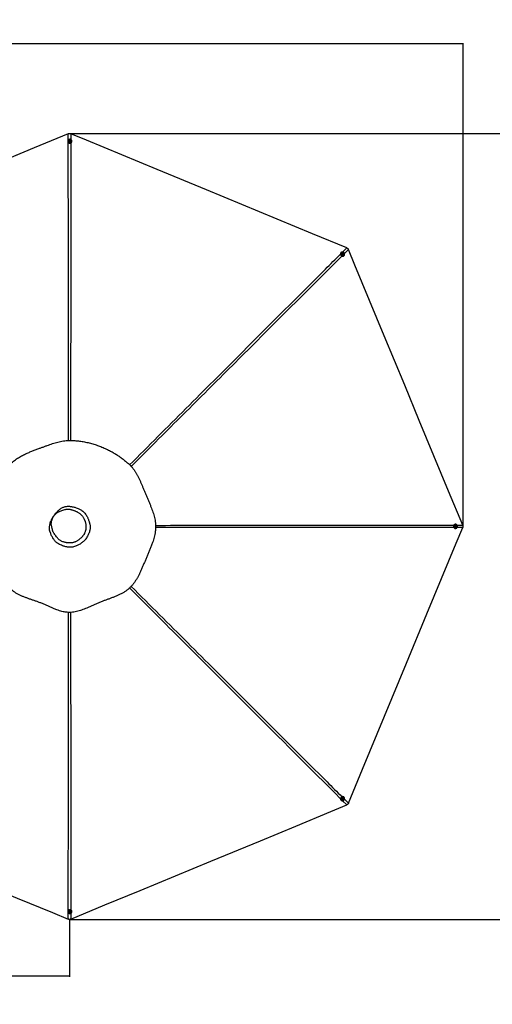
# Model space of a CAD drawing. Header units: millimetres. Extents: x 20 to 26059, y 28 to 17777.
# Tile 59 of 72: x 12057 to 16260, y 9008 to 17777. Entities that reach past the tile are written whole.
import ezdxf

# ---------------------------------------------------------------- set-up
doc = ezdxf.new("R2010")
doc.units = ezdxf.units.MM
doc.header["$LTSCALE"] = 2
doc.layers.add('COMPONENT_GEOMETRY', color=7, linetype='Continuous')
doc.styles.add('SLDTEXTSTYLE0', font='TXT', dxfattribs={"width": 0.75})
doc.dimstyles.new('SLDDIMSTYLE0', dxfattribs={"dimtxt": 150, "dimasz": 6.604, "dimexe": 0, "dimexo": 0.0625, "dimgap": 37.5, "dimtad": 0, "dimtih": 1, "dimtoh": 1, "dimdec": 0, "dimrnd": 1e-09, "dimzin": 12, "dimdsep": 46, "dimtxsty": 'SLDTEXTSTYLE0', "dimsah": 1, "dimcen": 0.09, "dimadec": 0, "dimazin": 3, "dimtfac": 1, "dimtdec": 0, "dimtofl": 0, "dimtmove": 0, "dimatfit": 3, "dimfxl": 1, "dimfrac": 2, "dimtolj": 1, "dimtzin": 12, "dimarcsym": 0})
doc.dimstyles.new('SLDDIMSTYLE1', dxfattribs={"dimtxt": 150, "dimasz": 6.604, "dimexe": 0, "dimexo": 0.0625, "dimgap": 37.5, "dimtad": 0, "dimtih": 1, "dimtoh": 1, "dimdec": 1, "dimrnd": 1e-09, "dimzin": 12, "dimdsep": 46, "dimtxsty": 'SLDTEXTSTYLE0', "dimsah": 1, "dimcen": 0.09, "dimadec": 0, "dimazin": 3, "dimtfac": 1, "dimtdec": 1, "dimtofl": 0, "dimtmove": 0, "dimatfit": 3, "dimfxl": 1, "dimfrac": 2, "dimtolj": 1, "dimtzin": 12, "dimarcsym": 0})

# ---------------------------------------------------------------- blocks, each defined once
blk = doc.blocks.new('_D')
at = {"layer": 'COMPONENT_GEOMETRY', "color": 7}
for p, q in [((8742.9, 17777.2), (8697.2, 17777.2)), ((8697.2, 17777.2), (8697.2, 17539.1)), ((9454, 17777.2), (9499.7, 17777.2)), ((9499.7, 17777.2), (9499.7, 17539.1)), ((2197.2, 13286.2), (2197.2, 17567.6)), ((2197.2, 17561.2), (8621.2, 17561.2)), ((8697.2, 17539.1), (8742.9, 17539.1)), ((9499.7, 17539.1), (9454, 17539.1)), ((15999.8, 17561.2), (9575.8, 17561.2)), ((15999.8, 13309.5), (15999.8, 17567.6))]:
    blk.add_line(p, q, dxfattribs=at)
for points in [[(2197.2, 17561.2), (2203.8, 17560.2), (2203.8, 17562.2)], [(15999.8, 17561.2), (15993.1, 17562.2), (15993.1, 17560.2)]]:
    blk.add_solid(points, dxfattribs=at)
at = {"layer": 'COMPONENT_GEOMETRY', "color": 7, "char_height": 150, "attachment_point": 1, "style": 'SLDTEXTSTYLE0'}
for s, insert in [('22\'7.70"', (8742.9, 17732.5)), ('6901mm', (8689.3, 17508.1))]:
    blk.add_mtext(s, dxfattribs=dict(at, insert=insert))
blk = doc.blocks.new('_D_1')
at = {"layer": 'COMPONENT_GEOMETRY', "color": 7}
for p, q in [((12532.8, 16764.3), (17121, 16764.3)), ((17114.6, 16764.3), (17114.6, 13510.9)), ((16759.1, 13480.5), (16713.4, 13480.5)), ((16713.4, 13480.5), (16713.4, 13242.3)), ((17470.1, 13480.5), (17515.8, 13480.5)), ((17515.8, 13480.5), (17515.8, 13242.3)), ((16713.4, 13242.3), (16759.1, 13242.3)), ((17515.8, 13242.3), (17470.1, 13242.3)), ((17114.6, 9764.5), (17114.6, 13017.9)), ((12552.6, 9764.5), (17121, 9764.5))]:
    blk.add_line(p, q, dxfattribs=at)
for points in [[(17114.6, 16764.3), (17113.6, 16757.7), (17115.6, 16757.7)], [(17114.6, 9764.5), (17115.6, 9771.1), (17113.6, 9771.1)]]:
    blk.add_solid(points, dxfattribs=at)
at = {"layer": 'COMPONENT_GEOMETRY', "color": 7, "char_height": 150, "attachment_point": 1, "style": 'SLDTEXTSTYLE0'}
for s, insert in [('11\'5.79"', (16759.1, 13435.7)), ('3500mm', (16705.4, 13211.3))]:
    blk.add_mtext(s, dxfattribs=dict(at, insert=insert))
blk = doc.blocks.new('_D_2')
at = {"layer": 'COMPONENT_GEOMETRY', "color": 7}
for p, q in [((9098.5, 12220.7), (9098.5, 9251.8)), ((12499.9, 9762), (12499.9, 9251.8)), ((10499.1, 9474.2), (10453.3, 9474.2)), ((10453.3, 9474.2), (10453.3, 9236.1)), ((11099.3, 9474.2), (11145, 9474.2)), ((11145, 9474.2), (11145, 9236.1)), ((9098.5, 9258.2), (10276.5, 9258.2)), ((10453.3, 9236.1), (10499.1, 9236.1)), ((11145, 9236.1), (11099.3, 9236.1)), ((12499.9, 9258.2), (11321.8, 9258.2))]:
    blk.add_line(p, q, dxfattribs=at)
for points in [[(9098.5, 9258.2), (9105.1, 9257.1), (9105.1, 9259.2)], [(12499.9, 9258.2), (12493.2, 9259.2), (12493.2, 9257.1)]]:
    blk.add_solid(points, dxfattribs=at)
at = {"layer": 'COMPONENT_GEOMETRY', "color": 7, "char_height": 150, "attachment_point": 1, "style": 'SLDTEXTSTYLE0'}
for s, insert in [('5\'6.96"', (10499.1, 9429.4)), ('1700.7mm', (10306.9, 9205))]:
    blk.add_mtext(s, dxfattribs=dict(at, insert=insert))

msp = doc.modelspace()

# ---------------------------------------------------------------- linework, layer by layer
at = {"color": 8, "linetype": 'Continuous', "lineweight": 25}
for p, q in [((12489.24, 16706.53), (12489.23, 16762.15)), ((12510.47, 16762.15), (12510.46, 16710.35)), ((14928.26, 15707.85), (14965.6, 15745.2)), ((14980.62, 15730.18), (14945.21, 15694.78)), ((15997.57, 13253.81), (15947.3, 13253.82)), ((15947.46, 13275.05), (15997.57, 13275.05)), ((14965.6, 10783.67), (14928.25, 10821.03)), ((14945.16, 10834.13), (14980.62, 10798.68)), ((12489.23, 9766.72), (12489.24, 9822.29)), ((12510.47, 9818.55), (12510.47, 9766.72))]:
    msp.add_line(p, q, dxfattribs=at)
at = {"color": 7, "linetype": 'Continuous', "lineweight": 25}
for p, q in [((12483.91, 16694.9), (12483.91, 16693.49)), ((12493.2, 16695.25), (12493.21, 16694.94)), ((12499.24, 16697.46), (12501.22, 16700.07)), ((12500.72, 16694.59), (12499.24, 16697.46)), ((12499.63, 16696.71), (12500.24, 16697.51)), ((12500.24, 16697.51), (12501.22, 16698.81)), ((12504.17, 16694.33), (12500.72, 16694.59)), ((12501.22, 16700.07), (12504.67, 16699.81)), ((12501.22, 16698.81), (12501.22, 16700.07)), ((12501.22, 16698.81), (12502.95, 16698.68)), ((12502.95, 16698.68), (12504.67, 16698.55)), ((12506.15, 16696.94), (12504.17, 16694.33)), ((12504.67, 16699.81), (12506.15, 16696.94)), ((12504.67, 16698.55), (12504.67, 16699.81)), ((12504.67, 16698.55), (12505.41, 16697.12)), ((12505.41, 16697.12), (12505.77, 16696.44)), ((12512.21, 16695.03), (12512.2, 16695.33)), ((12521.51, 16693.66), (12521.51, 16695.07)), ((14915.13, 15703.45), (14914.14, 15702.45)), ((14921.94, 15697.11), (14921.73, 15696.9)), ((14926.79, 15691.32), (14927.77, 15694.39)), ((14929.04, 15688.69), (14926.79, 15691.32)), ((14927.51, 15693.59), (14928.5, 15693.73)), ((14927.77, 15694.39), (14931.01, 15694.84)), ((14928.5, 15693.73), (14930.12, 15693.95)), ((14932.28, 15689.14), (14929.04, 15688.69)), ((14930.12, 15693.95), (14931.01, 15694.84)), ((14930.12, 15693.95), (14931.25, 15692.64)), ((14931.01, 15694.84), (14933.26, 15692.22)), ((14931.25, 15692.64), (14932.38, 15691.33)), ((14931.89, 15689.79), (14931.66, 15689.05)), ((14932.38, 15691.33), (14931.89, 15689.79)), ((14933.26, 15692.22), (14932.28, 15689.14)), ((14932.38, 15691.33), (14933.26, 15692.22)), ((14935.21, 15683.5), (14935.42, 15683.72)), ((14940.81, 15675.95), (14941.8, 15676.95)), ((15933.25, 13283.23), (15931.85, 13283.23)), ((15931.85, 13245.63), (15933.25, 13245.63)), ((15932.59, 13262.95), (15932.85, 13266.4)), ((15935.2, 13260.98), (15932.59, 13262.95)), ((15932.85, 13266.4), (15935.72, 13267.88)), ((15933.56, 13273.93), (15933.25, 13273.93)), ((15933.25, 13254.93), (15933.56, 13254.93)), ((15935.38, 13261.72), (15934.69, 13261.36)), ((15934.97, 13267.5), (15935.77, 13266.9)), ((15938.07, 13262.46), (15935.2, 13260.98)), ((15936.82, 13262.46), (15935.38, 13261.72)), ((15935.72, 13267.88), (15938.33, 13265.91)), ((15935.77, 13266.9), (15937.07, 13265.91)), ((15936.95, 13264.19), (15936.82, 13262.46)), ((15936.82, 13262.46), (15938.07, 13262.46)), ((15937.07, 13265.91), (15936.95, 13264.19)), ((15937.07, 13265.91), (15938.33, 13265.91)), ((15938.33, 13265.91), (15938.07, 13262.46)), ((14914.14, 10826.41), (14915.13, 10825.41)), ((14921.73, 10831.97), (14921.94, 10831.75)), ((14926.95, 10838.08), (14929.57, 10840.34)), ((14927.4, 10834.84), (14926.95, 10838.08)), ((14928.06, 10835.24), (14927.31, 10835.48)), ((14930.48, 10833.86), (14927.4, 10834.84)), ((14929.59, 10834.75), (14928.06, 10835.24)), ((14929.57, 10840.34), (14932.65, 10839.36)), ((14930.91, 10835.88), (14929.59, 10834.75)), ((14929.59, 10834.75), (14930.48, 10833.86)), ((14933.1, 10836.12), (14930.48, 10833.86)), ((14932.22, 10837.01), (14930.91, 10835.88)), ((14931.85, 10839.61), (14931.99, 10838.63)), ((14931.99, 10838.63), (14932.22, 10837.01)), ((14932.22, 10837.01), (14933.1, 10836.12)), ((14932.65, 10839.36), (14933.1, 10836.12)), ((14935.42, 10845.14), (14935.21, 10845.36)), ((14941.8, 10851.92), (14940.81, 10852.91)), ((12483.91, 9835.37), (12483.91, 9833.96)), ((12493.21, 9833.92), (12493.2, 9833.62)), ((12499.24, 9831.92), (12501.21, 9834.53)), ((12500.73, 9829.06), (12499.24, 9831.92)), ((12499.99, 9831.75), (12499.63, 9832.44)), ((12500.73, 9830.31), (12499.99, 9831.75)), ((12500.73, 9830.31), (12500.73, 9829.06)), ((12502.46, 9830.18), (12500.73, 9830.31)), ((12504.18, 9828.8), (12500.73, 9829.06)), ((12501.21, 9834.53), (12504.66, 9834.27)), ((12504.19, 9830.05), (12502.46, 9830.18)), ((12506.15, 9831.41), (12504.18, 9828.8)), ((12504.19, 9830.05), (12504.18, 9828.8)), ((12505.17, 9831.36), (12504.19, 9830.05)), ((12504.66, 9834.27), (12506.15, 9831.41)), ((12505.76, 9832.15), (12505.17, 9831.36)), ((12512.2, 9833.53), (12512.21, 9833.84)), ((12521.51, 9833.8), (12521.51, 9835.21))]:
    msp.add_line(p, q, dxfattribs=at)
at = {"color": 7, "linetype": 'Continuous', "lineweight": 25, "flags": 128}
for points in [[(12489.23, 16762.15), (12184.65, 16635.98), (11870.57, 16505.89), (11556.49, 16375.79), (11242.42, 16245.7), (10802.39, 16063.43), (10488.31, 15933.34), (10174.23, 15803.24), (10035.96, 15745.97)], [(14965.6, 15745.2), (14661.01, 15871.36), (14346.94, 16001.46), (14032.86, 16131.55), (13718.79, 16261.65), (13278.75, 16443.91), (12964.68, 16574.01), (12650.6, 16704.1), (12510.47, 16762.15)], [(12520.98, 16699.05), (12519.76, 16702.24), (12517.89, 16705.14), (12515.44, 16707.66), (12512.49, 16709.68), (12509.17, 16711.15), (12505.6, 16711.99), (12501.92, 16712.18), (12498.27, 16711.7), (12494.8, 16710.59), (12491.62, 16708.87), (12488.87, 16706.63), (12486.65, 16703.93), (12485.05, 16700.89), (12484.13, 16697.62), (12483.92, 16694.26), (12484.44, 16690.92), (12485.65, 16687.73), (12487.52, 16684.83), (12489.98, 16682.31), (12492.92, 16680.29), (12496.24, 16678.82), (12499.81, 16677.98), (12503.49, 16677.79), (12507.14, 16678.27), (12510.62, 16679.38), (12513.79, 16681.1), (12516.54, 16683.34), (12518.76, 16686.04), (12520.36, 16689.08), (12521.28, 16692.35), (12521.49, 16695.71), (12520.98, 16699.05)], [(12503.49, 16703.96), (12500.9, 16703.83), (12498.45, 16703.06), (12496.32, 16701.72), (12494.66, 16699.91), (12493.59, 16697.75), (12493.21, 16695.41), (12493.52, 16693.06), (12494.52, 16690.87), (12496.12, 16689.02), (12498.22, 16687.62), (12500.64, 16686.8), (12503.22, 16686.61), (12505.76, 16687.06), (12508.07, 16688.12), (12509.99, 16689.71), (12511.36, 16691.72), (12512.1, 16693.99), (12512.13, 16696.36), (12511.47, 16698.65), (12510.16, 16700.69), (12508.29, 16702.33), (12506.01, 16703.44), (12503.49, 16703.96)], [(12503.09, 16701.53), (12501.25, 16701.34), (12499.62, 16700.52), (12498.47, 16699.19), (12497.96, 16697.56), (12498.17, 16695.87), (12499.07, 16694.39), (12500.52, 16693.33), (12502.3, 16692.87), (12504.15, 16693.06), (12505.77, 16693.89), (12506.92, 16695.22), (12507.43, 16696.85), (12507.22, 16698.53), (12506.32, 16700.01), (12504.87, 16701.07), (12503.09, 16701.53)], [(14914.14, 15702.45), (14913.68, 15701.97), (14911.68, 15699.24), (14910.29, 15696.13), (14909.56, 15692.75), (14909.51, 15689.24), (14910.16, 15685.72), (14911.47, 15682.34), (14913.4, 15679.22), (14915.87, 15676.48), (14918.78, 15674.24), (14922.03, 15672.57), (14925.49, 15671.53), (14929.03, 15671.18), (14932.5, 15671.52), (14935.78, 15672.54), (14938.75, 15674.2), (14940.81, 15675.95)], [(14944.27, 15680.16), (14945.66, 15683.27), (14946.39, 15686.65), (14946.43, 15690.17), (14945.79, 15693.68), (14944.47, 15697.06), (14942.55, 15700.18), (14940.08, 15702.92), (14937.16, 15705.16), (14933.91, 15706.84), (14930.45, 15707.87), (14926.92, 15708.22), (14923.45, 15707.88), (14920.16, 15706.86), (14917.2, 15705.2), (14914.67, 15702.97), (14912.67, 15700.24), (14911.28, 15697.13), (14910.55, 15693.75), (14910.5, 15690.23), (14911.15, 15686.72), (14912.46, 15683.33), (14914.39, 15680.22), (14916.86, 15677.48), (14919.77, 15675.23), (14923.02, 15673.56), (14926.48, 15672.53), (14930.02, 15672.18), (14933.49, 15672.52), (14936.77, 15673.54), (14939.74, 15675.2), (14942.27, 15677.43), (14944.27, 15680.16)], [(14935.37, 15696), (14933.45, 15697.73), (14931.18, 15698.92), (14928.72, 15699.48), (14926.26, 15699.37), (14923.98, 15698.6), (14922.05, 15697.21), (14920.61, 15695.33), (14919.77, 15693.08), (14919.59, 15690.63), (14920.09, 15688.16), (14921.22, 15685.87), (14922.91, 15683.91), (14925.02, 15682.43), (14927.41, 15681.55), (14929.89, 15681.32), (14932.28, 15681.77), (14934.41, 15682.86), (14936.11, 15684.51), (14937.26, 15686.59), (14937.77, 15688.97), (14937.61, 15691.44), (14936.79, 15693.85), (14935.37, 15696)], [(15997.57, 13275.05), (15871.4, 13579.64), (15741.31, 13893.71), (15611.21, 14207.79), (15481.12, 14521.87), (15298.85, 14961.9), (15168.76, 15275.97), (15038.66, 15590.05), (14980.62, 15730.18)], [(14933.37, 15694.56), (14931.93, 15695.72), (14930.2, 15696.28), (14928.44, 15696.16), (14926.93, 15695.36), (14925.89, 15694.02), (14925.47, 15692.34), (14925.75, 15690.57), (14926.68, 15688.98), (14928.12, 15687.81), (14929.85, 15687.25), (14931.61, 15687.37), (14933.12, 15688.17), (14934.16, 15689.51), (14934.58, 15691.19), (14934.3, 15692.97), (14933.37, 15694.56)], [(14980.62, 10798.68), (15106.78, 11103.27), (15236.88, 11417.35), (15366.97, 11731.42), (15497.07, 12045.5), (15679.33, 12485.53), (15809.43, 12799.61), (15939.52, 13113.68), (15997.57, 13253.81)], [(15931.85, 13283.23), (15931.12, 13283.22), (15927.78, 13282.7), (15924.59, 13281.48), (15921.68, 13279.61), (15919.17, 13277.15), (15917.14, 13274.21), (15915.67, 13270.88), (15914.83, 13267.32), (15914.64, 13263.64), (15915.11, 13259.99), (15916.23, 13256.51), (15917.95, 13253.34), (15920.2, 13250.59), (15922.9, 13248.37), (15925.94, 13246.77), (15929.21, 13245.85), (15931.85, 13245.63)], [(15937.32, 13246.17), (15940.51, 13247.38), (15943.42, 13249.26), (15945.93, 13251.71), (15947.96, 13254.66), (15949.43, 13257.98), (15950.27, 13261.55), (15950.46, 13265.23), (15949.99, 13268.88), (15948.87, 13272.36), (15947.15, 13275.53), (15944.9, 13278.28), (15942.21, 13280.49), (15939.16, 13282.09), (15935.89, 13283.01), (15932.52, 13283.22), (15929.18, 13282.7), (15925.99, 13281.48), (15923.09, 13279.61), (15920.57, 13277.15), (15918.54, 13274.21), (15917.08, 13270.88), (15916.23, 13267.32), (15916.05, 13263.64), (15916.52, 13259.99), (15917.63, 13256.51), (15919.35, 13253.34), (15921.6, 13250.59), (15924.3, 13248.37), (15927.34, 13246.77), (15930.61, 13245.85), (15933.98, 13245.65), (15937.32, 13246.17)], [(15942.23, 13263.66), (15942.1, 13266.24), (15941.34, 13268.69), (15940, 13270.82), (15938.18, 13272.48), (15936.02, 13273.54), (15933.67, 13273.93), (15931.32, 13273.61), (15929.13, 13272.61), (15927.28, 13271.01), (15925.88, 13268.91), (15925.06, 13266.49), (15924.87, 13263.91), (15925.32, 13261.37), (15926.38, 13259.06), (15927.98, 13257.14), (15929.98, 13255.77), (15932.26, 13255.04), (15934.63, 13255), (15936.92, 13255.67), (15938.96, 13256.98), (15940.6, 13258.85), (15941.72, 13261.13), (15942.23, 13263.66)], [(15939.79, 13264.05), (15939.6, 13265.89), (15938.77, 13267.51), (15937.44, 13268.66), (15935.81, 13269.17), (15934.13, 13268.95), (15932.64, 13268.05), (15931.59, 13266.6), (15931.12, 13264.82), (15931.32, 13262.98), (15932.14, 13261.36), (15933.47, 13260.21), (15935.1, 13259.7), (15936.79, 13259.91), (15938.27, 13260.81), (15939.33, 13262.26), (15939.79, 13264.05)], [(14940.81, 10852.91), (14940.24, 10853.46), (14937.51, 10855.46), (14934.4, 10856.84), (14931.02, 10857.57), (14927.5, 10857.62), (14923.98, 10856.97), (14920.6, 10855.65), (14917.48, 10853.72), (14914.74, 10851.26), (14912.5, 10848.34), (14910.83, 10845.09), (14909.8, 10841.64), (14909.45, 10838.1), (14909.79, 10834.63), (14910.81, 10831.35), (14912.47, 10828.39), (14914.14, 10826.41)], [(14918.43, 10822.87), (14921.55, 10821.48), (14924.93, 10820.75), (14928.45, 10820.71), (14931.96, 10821.36), (14935.35, 10822.67), (14938.47, 10824.6), (14941.2, 10827.07), (14943.45, 10829.99), (14945.12, 10833.23), (14946.15, 10836.69), (14946.5, 10840.22), (14946.16, 10843.7), (14945.14, 10846.97), (14943.47, 10849.93), (14941.23, 10852.46), (14938.5, 10854.46), (14935.39, 10855.85), (14932.01, 10856.58), (14928.49, 10856.62), (14924.97, 10855.97), (14921.59, 10854.66), (14918.47, 10852.73), (14915.73, 10850.26), (14913.49, 10847.34), (14911.82, 10844.1), (14910.79, 10840.64), (14910.44, 10837.11), (14910.78, 10833.63), (14911.8, 10830.35), (14913.46, 10827.39), (14915.7, 10824.87), (14918.43, 10822.87)], [(14934.27, 10831.77), (14936.01, 10833.69), (14937.2, 10835.96), (14937.76, 10838.42), (14937.64, 10840.88), (14936.87, 10843.15), (14935.48, 10845.08), (14933.59, 10846.52), (14931.34, 10847.36), (14928.89, 10847.54), (14926.43, 10847.04), (14924.13, 10845.9), (14922.17, 10844.22), (14920.69, 10842.1), (14919.81, 10839.72), (14919.58, 10837.24), (14920.03, 10834.85), (14921.12, 10832.72), (14922.77, 10831.03), (14924.86, 10829.88), (14927.24, 10829.37), (14929.72, 10829.53), (14932.12, 10830.35), (14934.27, 10831.77)], [(14932.82, 10833.76), (14933.98, 10835.2), (14934.54, 10836.93), (14934.42, 10838.68), (14933.62, 10840.2), (14932.28, 10841.24), (14930.59, 10841.65), (14928.82, 10841.37), (14927.23, 10840.44), (14926.07, 10839), (14925.5, 10837.27), (14925.63, 10835.51), (14926.43, 10834), (14927.77, 10832.96), (14929.46, 10832.55), (14931.23, 10832.83), (14932.82, 10833.76)], [(10035.96, 10782.9), (10340.54, 10656.74), (10654.62, 10526.64), (10968.7, 10396.55), (11282.77, 10266.45), (11720.95, 10084.95), (12035.03, 9954.86), (12349.1, 9824.76), (12489.23, 9766.72)], [(12510.47, 9766.72), (12815.06, 9892.88), (13129.13, 10022.98), (13443.21, 10153.07), (13757.29, 10283.17), (14197.32, 10465.43), (14511.4, 10595.53), (14825.47, 10725.62), (14965.6, 10783.67)], [(12484.44, 9829.81), (12485.66, 9826.63), (12487.54, 9823.72), (12490, 9821.21), (12492.94, 9819.18), (12496.27, 9817.72), (12499.84, 9816.88), (12503.52, 9816.69), (12507.16, 9817.16), (12510.64, 9818.27), (12513.81, 9819.99), (12516.56, 9822.24), (12518.77, 9824.93), (12520.37, 9827.97), (12521.29, 9831.24), (12521.49, 9834.61), (12520.97, 9837.95), (12519.75, 9841.13), (12517.87, 9844.04), (12515.41, 9846.55), (12512.47, 9848.58), (12509.14, 9850.04), (12505.57, 9850.88), (12501.89, 9851.07), (12498.25, 9850.6), (12494.77, 9849.48), (12491.6, 9847.77), (12488.85, 9845.52), (12486.64, 9842.82), (12485.04, 9839.79), (12484.13, 9836.52), (12483.92, 9833.15), (12484.44, 9829.81)], [(12501.94, 9824.91), (12504.52, 9825.04), (12506.97, 9825.8), (12509.1, 9827.14), (12510.76, 9828.96), (12511.82, 9831.12), (12512.2, 9833.46), (12511.88, 9835.81), (12510.88, 9837.99), (12509.27, 9839.85), (12507.18, 9841.24), (12504.75, 9842.06), (12502.17, 9842.25), (12499.63, 9841.8), (12497.32, 9840.74), (12495.41, 9839.15), (12494.04, 9837.14), (12493.31, 9834.87), (12493.28, 9832.5), (12493.94, 9830.22), (12495.26, 9828.18), (12497.13, 9826.54), (12499.41, 9825.42), (12501.94, 9824.91)], [(12502.31, 9827.33), (12504.15, 9827.52), (12505.77, 9828.35), (12506.92, 9829.68), (12507.43, 9831.31), (12507.22, 9832.99), (12506.31, 9834.48), (12504.86, 9835.53), (12503.08, 9836), (12501.24, 9835.8), (12499.62, 9834.98), (12498.47, 9833.65), (12497.96, 9832.02), (12498.17, 9830.33), (12499.08, 9828.85), (12500.53, 9827.8), (12502.31, 9827.33)]]:
    msp.add_lwpolyline(points, dxfattribs=at)
at = {"color": 7, "linetype": 'Continuous', "lineweight": 25}
for centre, radius, start, end in [((12500.4, 16693.7), 16.49, 180.728845, 227.601363), ((12502.7, 16695.65), 9.52, 184.24805, 356.262512), ((12502.32, 16695.92), 2.62, 142.657805, 167.902695), ((12502.68, 16695.58), 3.11, 85.019219, 141.80522), ((12502.78, 16695.68), 3, 28.568958, 86.72221), ((12503.13, 16695.94), 2.57, 8.493212, 27.402549), ((12504.31, 16693.97), 17.2, 291.289357, 358.961637), ((14928.93, 15690.67), 9.52, 139.146124, 311.21615), ((14928.85, 15691.13), 2.62, 97.685884, 122.939963), ((14928.87, 15690.64), 3.11, 40.018165, 96.83619), ((14929.01, 15690.64), 3, 343.556684, 41.711224), ((14929.44, 15690.57), 2.57, 323.363067, 342.399973), ((15933.91, 13264.43), 9.52, 93.952877, 266.047123), ((15934.2, 13264), 2.57, 278.239214, 297.422897), ((15934.18, 13264.81), 2.62, 52.717729, 77.861805), ((15933.94, 13264.36), 3.01, 298.572402, 356.702589), ((15933.85, 13264.46), 3.1, 355.012502, 51.863461), ((14928.93, 10838.2), 9.52, 48.782347, 220.855378), ((14928.83, 10837.69), 2.57, 233.194153, 252.45788), ((14928.9, 10838.13), 3.01, 253.606816, 311.701221), ((14928.91, 10838.26), 3.1, 310.005439, 6.871172), ((14929.4, 10838.27), 2.62, 7.734809, 32.71455), ((12500.44, 9835.14), 16.53, 132.46262, 179.207178), ((12502.7, 9833.22), 9.52, 3.735355, 175.754083), ((12502.27, 9832.93), 2.57, 188.254646, 207.484569), ((12502.63, 9833.19), 3.01, 208.639922, 266.707849), ((12502.73, 9833.27), 3.1, 265.001005, 321.854681), ((12503.09, 9832.94), 2.62, 322.72707, 347.584316), ((12504.22, 9834.83), 17.3, 1.252047, 68.496959)]:
    msp.add_arc(centre, radius, start, end, dxfattribs=at)
for points, knots in [([(12489.23, 16762.15), (12491.49, 16762.92), (12494.56, 16763.97), (12499.33, 16764.4), (12503.34, 16764.23), (12507.3, 16763.36), (12509.63, 16762.47), (12510.47, 16762.15)], [0, 0, 0, 0, 0.3261569, 0.4447437, 0.6569461, 0.8759441, 1, 1, 1, 1]), ([(14965.6, 15745.2), (14967.74, 15744.15), (14970.66, 15742.72), (14974.36, 15739.64), (14977.06, 15736.68), (14979.25, 15733.26), (14980.25, 15731), (14980.62, 15730.18)], [0, 0, 0, 0, 0.3261716, 0.4447638, 0.6602889, 0.8759385, 1, 1, 1, 1]), ([(12244.92, 12582.35), (12254.05, 12578.7), (12272.27, 12571.43), (12298.95, 12559.7), (12325.2, 12547.93), (12351.22, 12536.41), (12375.82, 12526.18), (12399.21, 12517.43), (12421.46, 12510.27), (12442.24, 12504.94), (12461.45, 12501.35), (12478.92, 12499.23), (12496.6, 12498.35), (12516.38, 12498.8), (12538.18, 12501.04), (12561.71, 12505.43), (12584.89, 12511.49), (12607.73, 12518.9), (12630.28, 12527.37), (12654.13, 12537.26), (12679.37, 12548.47), (12706.18, 12560.74), (12733.29, 12573.04), (12760.85, 12584.96), (12788.3, 12595.8), (12815.35, 12605.85), (12841.82, 12615.41), (12868.18, 12625.01), (12894.34, 12634.92), (12920.18, 12645.47), (12945.58, 12656.99), (12970.37, 12669.81), (12993.42, 12683.73), (13014.53, 12698.79), (13033.5, 12714.82), (13050.88, 12732.4), (13066.76, 12751.15), (13081.26, 12770.92), (13094.56, 12791.55), (13106.83, 12812.88), (13118.25, 12834.8), (13129.74, 12858.76), (13141.39, 12884.8), (13153.38, 12912.95), (13165.33, 12941.63), (13177.49, 12970.57), (13190.16, 12999.91), (13202.95, 13029.56), (13215.59, 13059.61), (13227.59, 13089.74), (13237.84, 13117.92), (13246.31, 13144.23), (13253.08, 13168.6), (13258.65, 13193.28), (13262.47, 13216.25), (13264.74, 13237.35), (13265.76, 13256.44), (13265.69, 13275.5), (13264.27, 13296.56), (13261.13, 13319.51), (13256.03, 13344.11), (13249.55, 13368.27), (13241.98, 13392.03), (13233.54, 13415.45), (13223.84, 13440.17), (13212.97, 13466.28), (13201.08, 13493.88), (13189.1, 13521.56), (13177.39, 13549.25), (13166.3, 13576.71), (13155.71, 13603.42), (13145.45, 13629.12), (13135.3, 13653.73), (13125.02, 13677.32), (13114.36, 13699.99), (13103.1, 13721.8), (13091.03, 13742.73), (13077.93, 13762.74), (13063.67, 13781.72), (13045.61, 13802.23), (13023.11, 13823.61), (12996.95, 13846.6), (12969.41, 13868.45), (12940.62, 13889.21), (12910.49, 13908.9), (12879.13, 13927.42), (12844.93, 13945.58), (12807.94, 13963), (12768.1, 13979.28), (12727.35, 13993.5), (12685.77, 14005.6), (12643.43, 14015.47), (12607.63, 14021.73), (12578.72, 14025.5), (12556.88, 14027.7), (12534.93, 14029.24), (12513.04, 14030.1), (12491.43, 14030.28), (12468.77, 14028.96), (12445.2, 14026.05), (12420.7, 14021.51), (12396.6, 14015.79), (12372.75, 14009.13), (12349, 14001.68), (12325.16, 13993.62), (12301.05, 13985.04), (12276.53, 13976.09), (12251.56, 13966.95), (12224.19, 13956.94), (12194.64, 13945.93), (12163.06, 13933.61), (12131.53, 13920.46), (12104.66, 13908.16), (12082.28, 13896.95), (12064.27, 13887.22), (12046.25, 13876.64), (12028.22, 13865.04), (12010.26, 13852.21), (11992.54, 13838.04), (11976.09, 13823.09), (11961.07, 13807.62), (11947.63, 13791.66), (11935.57, 13774.36), (11924.75, 13755.96), (11915.13, 13736.61), (11906.52, 13716.46), (11898.75, 13695.61), (11891.27, 13673.05), (11883.97, 13648.74), (11876.63, 13622.63), (11869.29, 13595.79), (11861.59, 13568.41), (11853.46, 13540.84), (11845.19, 13513.35), (11836.96, 13486.04), (11828.95, 13458.91), (11821.35, 13431.91), (11814.33, 13404.96), (11808.05, 13378), (11802.72, 13350.96), (11798.54, 13323.84), (11796, 13299.32), (11794.82, 13277.56), (11794.57, 13258.59), (11795.61, 13239.73), (11797.94, 13221.09), (11801.57, 13201.21), (11806.61, 13180.22), (11812.98, 13158.17), (11820.01, 13136.46), (11827.77, 13113.96), (11836.05, 13090.56), (11844.57, 13066.08), (11852.63, 13041.45), (11859.9, 13016.66), (11866.1, 12991.89), (11871.53, 12967.47), (11877.06, 12940.54), (11882.83, 12911.52), (11889.29, 12880.75), (11896.34, 12851.41), (11904.47, 12823.36), (11913.64, 12798.01), (11923.89, 12775.3), (11935.08, 12755.18), (11947.98, 12736.4), (11962.62, 12719.22), (11978.63, 12703.59), (11996.93, 12688.54), (12017.55, 12674.34), (12040.39, 12661.13), (12064.01, 12649.42), (12088.27, 12638.87), (12113.11, 12629.16), (12138.48, 12619.98), (12164.38, 12611.02), (12190.82, 12601.98), (12217.8, 12592.59), (12235.82, 12585.79), (12244.92, 12582.35)], [0, 0, 0, 0, 0.0062079, 0.0123847, 0.0185275, 0.0246372, 0.0307136, 0.0357515, 0.0407647, 0.0457516, 0.0494761, 0.0531858, 0.0568886, 0.0606336, 0.0656625, 0.0707159, 0.0757949, 0.0808976, 0.0860265, 0.0911809, 0.0973971, 0.1036484, 0.1099363, 0.116261, 0.1226055, 0.1285507, 0.1344957, 0.1404391, 0.1463799, 0.1523162, 0.1582479, 0.1641727, 0.1700884, 0.1753383, 0.1805792, 0.1857567, 0.1909068, 0.1960997, 0.2013354, 0.2066101, 0.2119258, 0.2172802, 0.2237536, 0.2302781, 0.2368554, 0.2434816, 0.2500953, 0.257012, 0.2639405, 0.2708741, 0.2778026, 0.2832351, 0.2886523, 0.294047, 0.2994131, 0.303457, 0.3074802, 0.3114793, 0.3154719, 0.3208122, 0.32617, 0.3315397, 0.3369132, 0.3422866, 0.3476539, 0.3540791, 0.3604808, 0.3668553, 0.3731968, 0.379444, 0.385547, 0.3914459, 0.3971495, 0.4026894, 0.4080894, 0.4133727, 0.4185521, 0.423644, 0.4286621, 0.4336209, 0.4408799, 0.4482224, 0.4556009, 0.4630516, 0.4706144, 0.478305, 0.4860229, 0.4950456, 0.5040918, 0.5131652, 0.5222698, 0.5314085, 0.540585, 0.5451896, 0.5498053, 0.5544326, 0.5590731, 0.5636265, 0.5680646, 0.5733929, 0.5787174, 0.5840504, 0.5894025, 0.5947854, 0.6002096, 0.6056867, 0.6112314, 0.6168532, 0.6225079, 0.6296062, 0.636771, 0.6440355, 0.6514438, 0.6557602, 0.6601503, 0.6646266, 0.669204, 0.6739001, 0.6787296, 0.6836315, 0.6879634, 0.6923325, 0.6967724, 0.7013023, 0.7059222, 0.710634, 0.7154345, 0.7203229, 0.7260147, 0.7318156, 0.7377239, 0.743736, 0.7497899, 0.7558437, 0.7618906, 0.7679227, 0.7739342, 0.7799172, 0.7858631, 0.7917629, 0.7976083, 0.8033903, 0.807398, 0.8113778, 0.8153479, 0.8193167, 0.8232851, 0.8282375, 0.8331799, 0.8381049, 0.843009, 0.8485831, 0.8541205, 0.8596181, 0.8650715, 0.8704442, 0.8757132, 0.8808802, 0.8878858, 0.894593, 0.9010551, 0.9073121, 0.9133951, 0.9183508, 0.923216, 0.9280042, 0.9327336, 0.93743, 0.9421128, 0.9477263, 0.9533461, 0.9589832, 0.9646483, 0.9703546, 0.9761134, 0.9819397, 0.9878499, 0.9938627, 1, 1, 1, 1]), ([(12540.13, 13122.91), (12542.31, 13123.68), (12546.9, 13125.3), (12555.15, 13128.86), (12564.1, 13133.48), (12573.43, 13139.18), (12581.63, 13144.86), (12590.53, 13151.73), (12598.49, 13158.61), (12605.7, 13165.6), (12611.27, 13171.49), (12617.53, 13178.74), (12624.65, 13188.13), (12631.6, 13199.28), (12636.91, 13210.39), (12640.57, 13220.55), (12642.97, 13229.47), (12644.64, 13238), (12645.91, 13247.73), (12646.54, 13261.88), (12645.44, 13277.29), (12643.19, 13292.67), (12640.52, 13304.3), (12637.41, 13314.05), (12633.59, 13323.69), (12628.53, 13334.18), (12621.8, 13345.22), (12615.11, 13354.45), (12608.57, 13362.2), (12600.65, 13370.22), (12591.66, 13378.02), (12581.51, 13385.41), (12572.41, 13391.05), (12563.2, 13396.07), (12554.64, 13400.18), (12545.91, 13403.88), (12537.68, 13406.99), (12528.58, 13410.06), (12518.55, 13412.96), (12507.62, 13415.64), (12496.94, 13417.53), (12487.18, 13418.05), (12476.45, 13417.79), (12464.22, 13416.29), (12448.7, 13412.58), (12432.69, 13407.6), (12418.38, 13401.6), (12406.95, 13395.85), (12397.43, 13390.37), (12388.6, 13384.5), (12381.23, 13378.69), (12376.81, 13374.64), (12371.15, 13369.19), (12364.91, 13362.34), (12357.03, 13351.26), (12351.96, 13342.09), (12348.7, 13334.16), (12346.95, 13328.79), (12344.57, 13323.82), (12342.38, 13318.98), (12340.84, 13313.73), (12339.99, 13308.19), (12339.15, 13300.68), (12337.71, 13292.27), (12337.56, 13283.33), (12338.48, 13275.82), (12340.12, 13267.55), (12342.21, 13258.86), (12344.68, 13248.78), (12347.25, 13238.75), (12349.4, 13228.54), (12352.7, 13218.92), (12358.13, 13209.97), (12364.41, 13198.87), (12372.88, 13186.27), (12382.44, 13173.79), (12392.51, 13161.99), (12402.43, 13150.98), (12412.91, 13142.43), (12423.16, 13135.91), (12433.66, 13130.47), (12444.78, 13126.03), (12455.23, 13122.9), (12464.62, 13120.67), (12474.29, 13118.95), (12485.73, 13117.52), (12497.04, 13116.72), (12509.53, 13116.6), (12520.95, 13117.92), (12531.61, 13120.22), (12537.5, 13122.08), (12540.13, 13122.91)], [0, 0, 0, 0, 0.0072769, 0.0153261, 0.0282799, 0.0389769, 0.0497115, 0.0596846, 0.0743852, 0.0828309, 0.0912928, 0.0999188, 0.1129746, 0.1283573, 0.1412447, 0.1516782, 0.1623005, 0.170311, 0.1790624, 0.1931784, 0.2148322, 0.2275921, 0.2421158, 0.252362, 0.2597959, 0.2747641, 0.2889777, 0.3004511, 0.3106379, 0.3208861, 0.3359308, 0.348073, 0.3603781, 0.3696419, 0.3810884, 0.390283, 0.3995036, 0.4087864, 0.4205389, 0.4323559, 0.4442236, 0.4546542, 0.4630732, 0.4780185, 0.4933647, 0.5132557, 0.5307849, 0.5421459, 0.5535448, 0.5653778, 0.5755322, 0.5830881, 0.5842617, 0.6002735, 0.6121848, 0.6270423, 0.6331166, 0.6391991, 0.6448305, 0.6504541, 0.6559053, 0.6620205, 0.6681556, 0.6797561, 0.6888392, 0.6961877, 0.7035451, 0.7154108, 0.724334, 0.7362357, 0.7480006, 0.7572028, 0.7681134, 0.7808687, 0.7973977, 0.8158805, 0.8303244, 0.8462918, 0.8624756, 0.8727227, 0.8845362, 0.8996618, 0.9103452, 0.9188819, 0.9300466, 0.9412456, 0.9552026, 0.9657152, 0.9805395, 0.9913156, 1, 1, 1, 1]), ([(12340.75, 13327.36), (12340.75, 13327.36), (12341.93, 13329.92), (12344.65, 13334.88), (12349.61, 13343.41), (12355.42, 13352.59), (12362.84, 13363.4), (12371.8, 13375.4), (12383.12, 13388.42), (12394.33, 13400.19), (12404.86, 13409.83), (12413.59, 13416.85), (12422.7, 13423.33), (12432.26, 13429.15), (12443.46, 13434.81), (12455.09, 13438.82), (12467.8, 13442.05), (12481.4, 13443.92), (12494.18, 13444.02), (12505.82, 13442.67), (12517.59, 13441.27), (12532.21, 13438.76), (12546.7, 13435.29), (12561.54, 13430.75), (12574.98, 13425.66), (12588.82, 13419.16), (12600.15, 13412.75), (12612, 13404.89), (12622.13, 13397.01), (12631.11, 13388.31), (12639, 13379.35), (12647.79, 13367.31), (12655.79, 13353.33), (12661.78, 13340.55), (12666.16, 13330.09), (12670.31, 13319.39), (12674.02, 13308.88), (12677.6, 13297.27), (12680.24, 13286.96), (12682.24, 13276.42), (12683.41, 13267.66), (12683.98, 13258.54), (12683.57, 13246.97), (12681.78, 13235.32), (12678.3, 13221.33), (12674.27, 13209.37), (12668.71, 13195.76), (12662.81, 13182.87), (12655.34, 13168.59), (12647.91, 13156.85), (12640.27, 13146.65), (12633.11, 13138.46), (12623.85, 13129.74), (12613.36, 13121.03), (12600.48, 13111.74), (12587.57, 13103.76), (12573.92, 13096.5), (12562.61, 13091.24), (12554.69, 13088.23), (12551.88, 13087.16)], [0, 0, 0, 0, 0.0000002, 0.0116676, 0.0233733, 0.0408005, 0.0565281, 0.0775394, 0.1026604, 0.1277965, 0.1447324, 0.1617341, 0.174128, 0.1910023, 0.2080053, 0.2259299, 0.2417116, 0.2621226, 0.2825239, 0.2943203, 0.3105163, 0.3315055, 0.3555987, 0.3720222, 0.3956215, 0.4149179, 0.4351491, 0.4493644, 0.4736643, 0.4880446, 0.5009675, 0.5229548, 0.5495293, 0.5674488, 0.581236, 0.5963878, 0.6148888, 0.6272614, 0.6466236, 0.6588772, 0.671631, 0.6831518, 0.6966022, 0.7193718, 0.7317029, 0.7561971, 0.7714569, 0.7924738, 0.8147632, 0.8380469, 0.8498109, 0.8674098, 0.8829404, 0.9023109, 0.9237154, 0.948527, 0.9649795, 0.9875843, 1, 1, 1, 1]), ([(12335.06, 13196.08), (12335.06, 13196.08), (12334.59, 13197.5), (12333.31, 13201.06), (12330.92, 13206.63), (12327.85, 13213.01), (12324.76, 13220.07), (12322.28, 13227.93), (12321.14, 13235.22), (12320.74, 13241.99), (12320.8, 13247.85), (12321.26, 13254.37), (12321.97, 13260.41), (12323.13, 13268.32), (12324.66, 13276.67), (12326.17, 13285.18), (12327.08, 13291.31), (12328.13, 13296.93), (12329.57, 13302.2), (12332.55, 13309.22), (12336.45, 13315.72), (12339.3, 13322.4), (12340.49, 13325.97), (12340.75, 13327.36), (12340.75, 13327.36)], [0, 0, 0, 0, 0.0000009, 0.032977, 0.0826354, 0.1324853, 0.1877333, 0.2512116, 0.312133, 0.3486224, 0.3993732, 0.4403122, 0.4916949, 0.5330642, 0.6160446, 0.6783272, 0.7222879, 0.7516382, 0.803388, 0.8412828, 0.9181449, 0.9690466, 0.9999991, 1, 1, 1, 1]), ([(15997.57, 13275.05), (15998.34, 13272.8), (15999.39, 13269.72), (15999.82, 13264.95), (15999.65, 13260.95), (15998.78, 13256.98), (15997.89, 13254.65), (15997.57, 13253.81)], [0, 0, 0, 0, 0.3261569, 0.4447437, 0.6569461, 0.8759441, 1, 1, 1, 1]), ([(12551.88, 13087.16), (12546.14, 13085.26), (12536.35, 13082.01), (12521.97, 13079.24), (12510, 13078.04), (12498.8, 13078.14), (12487.89, 13079.16), (12474.4, 13081.31), (12460.26, 13084.66), (12443.94, 13089.66), (12427.38, 13095.78), (12409.4, 13104.07), (12394.95, 13112.81), (12384.22, 13121.01), (12376.45, 13127.93), (12369.21, 13135.82), (12362.44, 13144.95), (12355.04, 13155.78), (12347.78, 13168.05), (12340.88, 13181.8), (12336.91, 13191.27), (12335.06, 13196.08), (12335.06, 13196.08)], [0, 0, 0, 0, 0.0673759, 0.1150683, 0.1632077, 0.2015034, 0.2398199, 0.2854613, 0.3540083, 0.4019316, 0.4761468, 0.5508664, 0.6227742, 0.6641607, 0.7014917, 0.7387876, 0.7834619, 0.828296, 0.8852874, 0.9425117, 0.9999996, 1, 1, 1, 1]), ([(14980.62, 10798.68), (14980.47, 10798.33), (14979.69, 10796.51), (14977.92, 10793.38), (14974.76, 10789.49), (14970.73, 10786.21), (14967.46, 10784.45), (14965.71, 10783.71), (14965.6, 10783.67)], [0, 0, 0, 0, 0.0530565, 0.2728854, 0.4925364, 0.7381047, 0.9839564, 1, 1, 1, 1]), ([(12510.47, 9766.72), (12510.14, 9766.59), (12508.38, 9765.88), (12505.02, 9764.91), (12500.2, 9764.38), (12495.15, 9764.79), (12491.48, 9765.81), (12489.54, 9766.59), (12489.23, 9766.72)], [0, 0, 0, 0, 0.0487424, 0.2609758, 0.4793563, 0.7122289, 0.9539189, 1, 1, 1, 1])]:
    msp.add_open_spline(points, degree=3, knots=knots, dxfattribs=at)
at = {"color": 8, "linetype": 'Continuous', "lineweight": 25}
for points, knots in [([(12490.49, 14030), (12490.31, 14149.08), (12489.76, 14502.18), (12489.47, 15323.42), (12489.31, 16088.2), (12489.25, 16618.94), (12489.24, 16681.56)], [0, 0, 0, 0, 0.1347509, 0.3995504, 0.9291519, 1, 1, 1, 1]), ([(12510.46, 16678.2), (12510.42, 16296.83), (12510.35, 15709.47), (12510.08, 14916.14), (12509.85, 14414.76), (12509.36, 14119.4), (12509.21, 14030)], [0, 0, 0, 0, 0.43201571, 0.66535856, 0.89870143, 1, 1, 1, 1]), ([(13034.46, 13812.27), (13118.57, 13896.65), (13367.9, 14146.75), (13948.44, 14727.7), (14489.5, 15268.99), (14865.14, 15644.72), (14909.81, 15689.4)], [0, 0, 0, 0, 0.13471715, 0.39933302, 0.92856743, 1, 1, 1, 1]), ([(14922.88, 15672.46), (14652.63, 15402.27), (14236.72, 14986.45), (13675.02, 14425.13), (13320.35, 14070.79), (13111.18, 13862.31), (13047.88, 13799.22)], [0, 0, 0, 0, 0.4325243, 0.66567403, 0.89882377, 1, 1, 1, 1]), ([(13265.5, 13273.79), (13384.56, 13273.98), (13737.63, 13274.52), (14558.84, 13274.81), (15323.85, 13274.98), (15854.81, 13275.04), (15917.66, 13275.04)], [0, 0, 0, 0, 0.13468924, 0.39942877, 0.9289105, 1, 1, 1, 1]), ([(15917.82, 13253.83), (15535.05, 13253.87), (14946.29, 13253.93), (14151.56, 13254.2), (13650.21, 13254.43), (13354.89, 13254.92), (13265.51, 13255.07)], [0, 0, 0, 0, 0.4329292, 0.6659109, 0.8988926, 1, 1, 1, 1]), ([(14909.83, 10839.45), (14639, 11110.35), (14222.52, 11526.91), (13660.55, 12089.26), (13306.2, 12443.95), (13097.71, 12653.13), (13034.6, 12716.45)], [0, 0, 0, 0, 0.4331066, 0.6660082, 0.8989098, 1, 1, 1, 1]), ([(13047.79, 12729.73), (13132.13, 12645.65), (13382.2, 12396.35), (13963.12, 11815.85), (14503.79, 11275.41), (14878.89, 10900.39), (14922.95, 10856.34)], [0, 0, 0, 0, 0.1348077, 0.3997005, 0.9294887, 1, 1, 1, 1]), ([(12489.25, 9846.9), (12489.29, 10229.53), (12489.35, 10818.14), (12489.62, 11612.72), (12489.85, 12114.1), (12490.35, 12409.46), (12490.49, 12498.86)], [0, 0, 0, 0, 0.4328211, 0.6658336, 0.8988461, 1, 1, 1, 1]), ([(12509.21, 12498.84), (12509.4, 12379.77), (12509.95, 12026.68), (12510.23, 11205.44), (12510.4, 10441.76), (12510.46, 9912.13), (12510.46, 9850.61)], [0, 0, 0, 0, 0.1349112, 0.4000436, 0.9303111, 1, 1, 1, 1])]:
    msp.add_open_spline(points, degree=3, knots=knots, dxfattribs=at)
at = {"layer": 'COMPONENT_GEOMETRY', "color": 7}
for p, q in [((12499.85, 16764.33), (12530.21, 16764.33)), ((15999.75, 13264.43), (15999.75, 13306.95)), ((12499.85, 9764.53), (12550.07, 9764.53))]:
    msp.add_line(p, q, dxfattribs=at)

# ---------------------------------------------------------------- dimensions: what is measured, and where the dimension line sits
for base, p1, p2, dimstyle, picture, middle in [((2197.17, 17561.21), (15999.75, 13306.95), (2197.17, 13283.7), 'SLDDIMSTYLE0', '_D', (9098.46, 17561.21)), ((9098.46, 9258.16), (12499.85, 9764.53), (9098.46, 12223.2), 'SLDDIMSTYLE1', '_D_2', (10799.16, 9258.16))]:
    dim = msp.add_linear_dim(base=base, p1=p1, p2=p2, dimstyle=dimstyle, dxfattribs=at)
    dim.commit()
    dim.dimension.update_dxf_attribs({"geometry": picture, "text_midpoint": middle, "dimtype": 160})
dim = msp.add_linear_dim(base=(17114.61, 16764.33), p1=(12550.07, 9764.53), p2=(12530.21, 16764.33), angle=90, dimstyle='SLDDIMSTYLE0', dxfattribs=at)
dim.commit()
dim.dimension.update_dxf_attribs({"geometry": '_D_1', "text_midpoint": (17114.61, 13264.43), "dimtype": 160})

doc.saveas('drawing.dxf')
